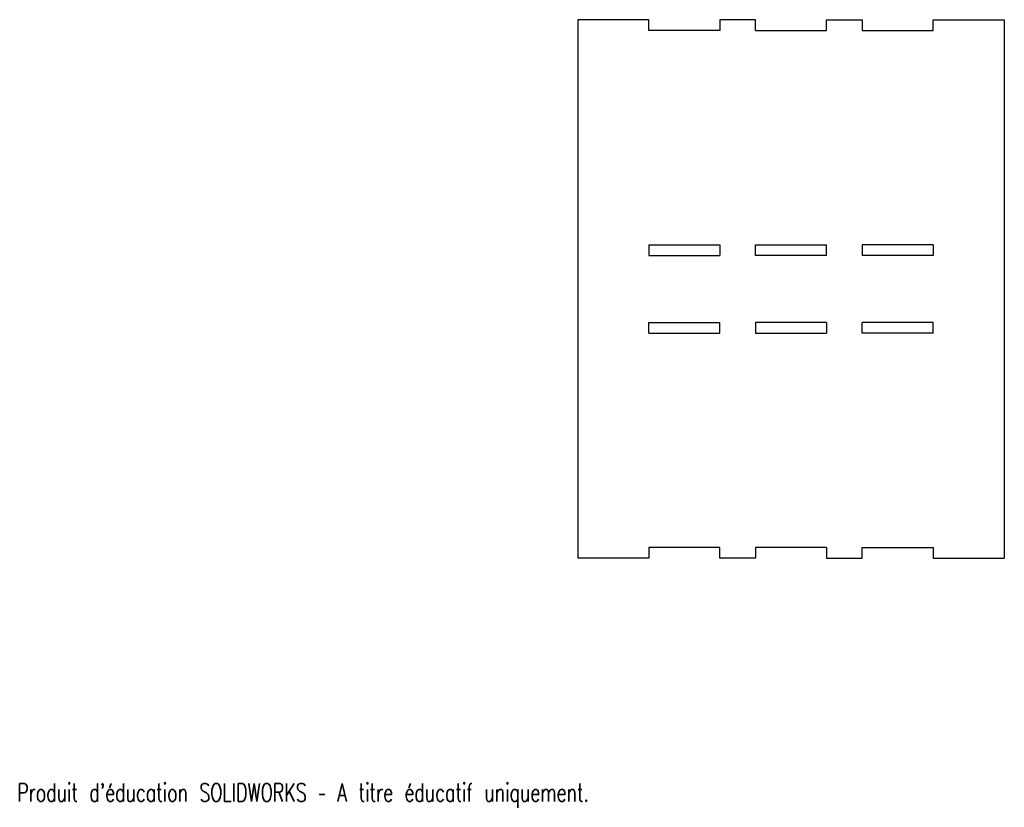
# Model space of a CAD drawing. Header units: millimetres. Extents: x 1 to 278, y 8 to 229.
import ezdxf

# ---------------------------------------------------------------- set-up
doc = ezdxf.new("R2010")
doc.units = ezdxf.units.MM
doc.styles.add('SLDTEXTSTYLE0', font='TXT', dxfattribs={"width": 0.7, "bigfont": 'bigfont'})

msp = doc.modelspace()

# ---------------------------------------------------------------- linework, layer by layer
at = {"color": 7, "linetype": 'Continuous', "lineweight": 25}
for p, q in [((157.76, 229.31), (157.76, 77.71)), ((177.76, 229.31), (157.76, 229.31)), ((177.76, 226.31), (177.76, 229.31)), ((197.76, 229.31), (197.76, 226.31)), ((207.76, 229.31), (197.76, 229.31)), ((207.76, 226.31), (207.76, 229.31)), ((227.76, 226.31), (227.76, 229.31)), ((227.76, 229.31), (237.76, 229.31)), ((237.76, 229.31), (237.76, 226.31)), ((257.76, 226.31), (257.76, 229.31)), ((257.76, 229.31), (277.76, 229.31)), ((277.76, 229.31), (277.76, 77.71)), ((197.76, 226.31), (177.76, 226.31)), ((207.76, 226.31), (227.76, 226.31)), ((237.76, 226.31), (257.76, 226.31)), ((177.76, 165.91), (177.76, 162.91)), ((177.76, 165.91), (197.76, 165.91)), ((197.76, 165.91), (197.76, 162.91)), ((207.76, 165.91), (227.76, 165.91)), ((207.76, 162.91), (207.76, 165.91)), ((227.76, 162.91), (227.76, 165.91)), ((237.76, 165.91), (237.76, 162.91)), ((257.76, 165.91), (237.76, 165.91)), ((257.76, 165.91), (257.76, 162.91)), ((177.76, 162.91), (197.76, 162.91)), ((227.76, 162.91), (207.76, 162.91)), ((257.76, 162.91), (237.76, 162.91)), ((177.76, 144.11), (197.76, 144.11)), ((177.76, 141.11), (177.76, 144.11)), ((197.76, 141.11), (197.76, 144.11)), ((207.76, 144.11), (207.76, 141.11)), ((227.76, 144.11), (207.76, 144.11)), ((227.76, 144.11), (227.76, 141.11)), ((257.76, 144.11), (237.76, 144.11)), ((237.76, 141.11), (237.76, 144.11)), ((257.76, 141.11), (257.76, 144.11)), ((177.76, 141.11), (197.76, 141.11)), ((207.76, 141.11), (227.76, 141.11)), ((257.76, 141.11), (237.76, 141.11)), ((197.76, 80.71), (177.76, 80.71)), ((177.76, 80.71), (177.76, 77.71)), ((197.76, 77.71), (197.76, 80.71)), ((227.76, 80.71), (207.76, 80.71)), ((207.76, 80.71), (207.76, 77.71)), ((227.76, 80.71), (227.76, 77.71)), ((237.76, 80.71), (257.76, 80.71)), ((237.76, 77.71), (237.76, 80.71)), ((257.76, 80.71), (257.76, 77.71)), ((177.76, 77.71), (157.76, 77.71)), ((207.76, 77.71), (197.76, 77.71)), ((227.76, 77.71), (237.76, 77.71)), ((257.76, 77.71), (277.76, 77.71))]:
    msp.add_line(p, q, dxfattribs=at)

# ---------------------------------------------------------------- texts
at = {"color": 7, "linetype": 'Continuous', "insert": (0, 14.33), "char_height": 5.1381, "attachment_point": 1, "style": 'SLDTEXTSTYLE0'}
msp.add_mtext("Produit d'éducation SOLIDWORKS – A titre éducatif uniquement.", dxfattribs=at)

doc.saveas('drawing.dxf')
